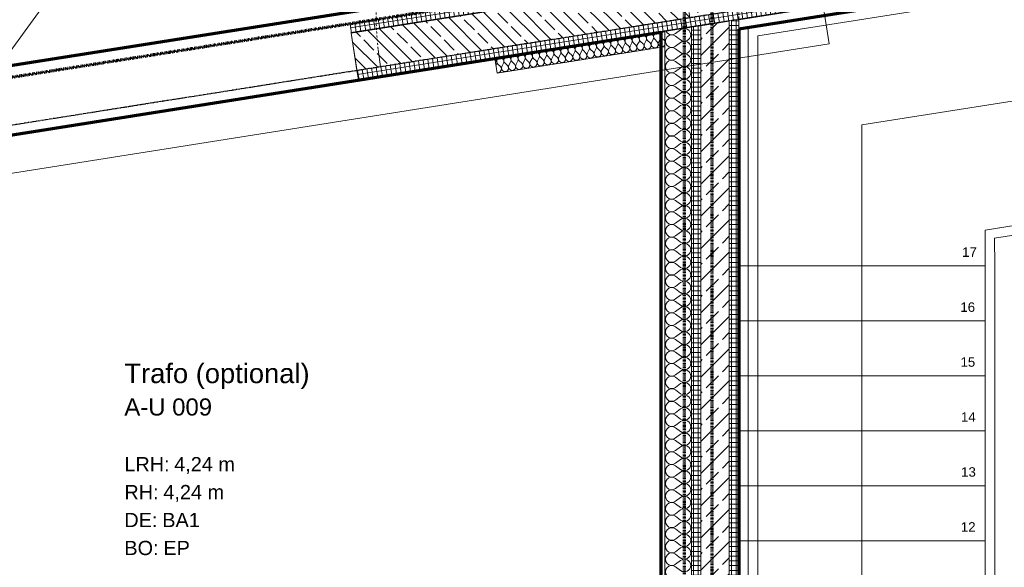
# Model space of a CAD drawing. Header units: millimetres. Extents: x 1523 to 74423, y -42059 to 10268.
# Tile 35 of 77: x 31295 to 36489, y -21609 to -18720. Entities that reach past the tile are written whole.
import ezdxf

# ---------------------------------------------------------------- set-up
doc = ezdxf.new("R2010")
doc.units = ezdxf.units.MM
for name, pattern in [('_Projekt 07 -  _  -  _  -  _  -', [7.5, 3.5, -2, 0, -2]), ('CAx_nichtHalbton', [20001.0584, 10000, -0.5292, 10000, -0.5292]), ('IMPORT-STRICHPUNKT _7_', [20, 10, -5, 0, -5]), ('IMPORT-VERDECKT _8_', [7.5, 5, -2.5]), ('Rasterlinie', [22.225, 12.7, -3.175, 3.175, -3.175])]:
    doc.linetypes.add(name, pattern=pattern)
for name, color, linetype, lineweight, true_color in [('10 VSI--Wärmeschutz _veritkal_', 7, 'Continuous', 13, 0x656565), ('20 A--Bodenplatte', 7, 'Continuous', 13, 0x656565), ('20 A--Träger _ Deckenkonstruktion', 7, 'IMPORT-VERDECKT _8_', 13, 0x656565), ('30 A--Träger _ Dachkonstruktion', 7, 'IMPORT-VERDECKT _8_', 13, 0x656565), ('40 A--Umwehrung', 7, 'Continuous', 13, 0x656565), ('90 A--Achsraster _1_50_', 7, 'IMPORT-STRICHPUNKT _7_', 13, 0x656565), ('Neubau_10 A--Wand außen _tragend_', 7, 'Continuous', 13, 0x656565), ('Neubau_10 A--Wand innen _tragend_', 7, 'Continuous', 13, 0x656565), ('Neubau_10 VSI--Wärmeschutz _veritkal_', 7, 'Continuous', 13, 0x656565), ('Neubau_20 A--Gründungsbelag', 7, 'Continuous', 13, 0x656565), ('Neubau_40 A--Treppe', 7, 'Continuous', 13, 0x656565), ('Neubau_40 A--Umwehrung', 7, 'Continuous', 13, 0x656565), ('Neubau_80 A--Raum', 7, 'Continuous', 13, 0x656565), ('Xref_706_5_--_ÜP_-1_000_16_Übersichtsplan UG_IFC 2025_01_13_dwg', 7, 'Continuous', 13, 0x767676), ('XX', 7, 'Continuous', 18, 0x804040)]:
    doc.layers.add(name, color=color, linetype=linetype, lineweight=lineweight, true_color=true_color)
doc.layers.add('S-GRID-____-OTLN', color=7, linetype='Continuous', lineweight=9)
doc.styles.add('Arial', font='arial.ttf', dxfattribs={"height": 75})
doc.styles.add('Arial_5', font='arial.ttf', dxfattribs={"height": 50})
doc.styles.add('Arial_B', font='txt', dxfattribs={"height": 103.174603})
doc.styles.add('Arial_B_1', font='txt', dxfattribs={"height": 90.277778})
pattern_1 = [(356.336, (0, 0), (1.597632, 24.948899), []), (86.336, (0, 0), (-24.948899, 1.597632), [])]
pattern_2 = [(275.336, (0, 0), (24.8916616, 2.324905), []), (5.336, (0, 0), (-2.324905, 24.8916616), [])]

# ---------------------------------------------------------------- blocks, each defined once
blk = doc.blocks.new('Xref_706_5_--_ÜP_-1_000_11_Übersichtsplan UG_IFC 2024_09_30_dwg__X11-41959574-SuD_-1UG gesamt Plot  - Blatt 1')
at = {"layer": 'Neubau_10 VSI--Wärmeschutz _veritkal_', "color": 9, "true_color": 0xcbcbcb, "flags": 128}
blk.add_lwpolyline([(8422.5, -95118.1), (8420, -95110.7), (8417.4, -95108.5)], dxfattribs=at)
blk = doc.blocks.new('Xref_706_5_--_ÜP_-1_000_11_Übersichtsplan UG_IFC 2024_09_30_dwg__X12-41959575-SuD_-1UG gesamt Plot  - Blatt 1')
at = {"layer": 'Neubau_10 VSI--Wärmeschutz _veritkal_', "color": 9, "true_color": 0xcbcbcb}
blk.add_line((8417.4, -95108.5), (8416, -95107.3), dxfattribs=at)
at = {"layer": 'Neubau_10 VSI--Wärmeschutz _veritkal_', "color": 9, "true_color": 0xcbcbcb, "flags": 128}
for points in [[(8395.9, -95105.1), (8392.2, -95106.7), (8377.5, -95118.9), (8373, -95121.6), (8368, -95123), (8362.7, -95123), (8357.6, -95121.6), (8353.2, -95118.8), (8349.6, -95114.9), (8347.3, -95110.2), (8346.3, -95105), (8346.9, -95099.7), (8346.8, -95099.8)], [(8422.5, -95118.1), (8423.3, -95120.5), (8421, -95130.7), (8413.6, -95138), (8403.5, -95140.4), (8393.6, -95137.2), (8377.8, -95126.5), (8373.1, -95124.1), (8368, -95123.2), (8362.7, -95123.7), (8357.8, -95125.6), (8353.6, -95128.8), (8350.5, -95133), (8348.6, -95137.9), (8348.1, -95143.1), (8349.1, -95148.3), (8351.4, -95153), (8355, -95156.9), (8359.4, -95159.6), (8364.5, -95161.1), (8369.7, -95161.1), (8374.8, -95159.7), (8379.3, -95156.9)], [(8381, -95195), (8376.6, -95197.7), (8371.5, -95199.1), (8366.2, -95199.1), (8361.2, -95197.7), (8356.7, -95194.9), (8353.2, -95191), (8350.9, -95186.3), (8349.9, -95181.2), (8350.4, -95175.9), (8352.3, -95171), (8355.4, -95166.8), (8359.6, -95163.6), (8364.5, -95161.7), (8369.7, -95161.2), (8374.9, -95162.2), (8379.6, -95164.5), (8395.4, -95175.2), (8405.3, -95178.5), (8415.4, -95176.1), (8422.7, -95168.7), (8425.1, -95158.6), (8421.8, -95148.7), (8413.8, -95142.1), (8403.5, -95140.6), (8394, -95144.8), (8379.3, -95156.9)], [(8382.8, -95233), (8378.3, -95235.8), (8373.3, -95237.2), (8368, -95237.2), (8363, -95235.7), (8358.5, -95233), (8355, -95229.1), (8352.6, -95224.4), (8351.7, -95219.2), (8352.1, -95214), (8354, -95209.1), (8357.2, -95204.9), (8361.4, -95201.7), (8366.3, -95199.8), (8371.5, -95199.3), (8376.7, -95200.2), (8381.4, -95202.6), (8397.1, -95213.3), (8407, -95216.6), (8417.2, -95214.1), (8424.5, -95206.8), (8426.9, -95196.6), (8423.6, -95186.8), (8415.6, -95180.1), (8405.3, -95178.7), (8395.7, -95182.8), (8381, -95195)], [(8384.6, -95271.1), (8380.1, -95273.8), (8375.1, -95275.2), (8369.8, -95275.2), (8364.7, -95273.8), (8360.3, -95271), (8356.7, -95267.1), (8354.4, -95262.4), (8353.4, -95257.3), (8353.9, -95252), (8355.8, -95247.1), (8359, -95242.9), (8363.2, -95239.8), (8368.1, -95237.8), (8373.3, -95237.3), (8378.5, -95238.3), (8383.2, -95240.6), (8398.9, -95251.3), (8408.8, -95254.6), (8418.9, -95252.2), (8426.3, -95244.8), (8428.7, -95234.7), (8425.3, -95224.8), (8417.3, -95218.2), (8407, -95216.7), (8397.5, -95220.9), (8382.8, -95233)], [(8386.4, -95309.1), (8381.9, -95311.9), (8376.8, -95313.3), (8371.6, -95313.3), (8366.5, -95311.8), (8362.1, -95309.1), (8358.5, -95305.2), (8356.2, -95300.5), (8355.2, -95295.3), (8355.7, -95290.1), (8357.6, -95285.2), (8360.7, -95281), (8364.9, -95277.8), (8369.8, -95275.9), (8375.1, -95275.4), (8380.2, -95276.4), (8384.9, -95278.7), (8400.7, -95289.4), (8410.6, -95292.7), (8420.7, -95290.3), (8428.1, -95282.9), (8430.4, -95272.7), (8427.1, -95262.9), (8419.1, -95256.2), (8408.8, -95254.8), (8399.3, -95258.9), (8384.6, -95271.1)], [(8388.1, -95347.2), (8383.7, -95349.9), (8378.6, -95351.4), (8373.3, -95351.3), (8368.3, -95349.9), (8363.8, -95347.1), (8360.3, -95343.2), (8357.9, -95338.5), (8357, -95333.4), (8357.5, -95328.1), (8359.4, -95323.2), (8362.5, -95319), (8366.7, -95315.9), (8371.6, -95314), (8376.8, -95313.5), (8382, -95314.4), (8386.7, -95316.7), (8402.5, -95327.4), (8412.3, -95330.7), (8422.5, -95328.3), (8429.8, -95320.9), (8432.2, -95310.8), (8428.9, -95300.9), (8420.9, -95294.3), (8410.6, -95292.8), (8401, -95297), (8386.4, -95309.1)], [(8389.9, -95385.2), (8385.4, -95388), (8380.4, -95389.4), (8375.1, -95389.4), (8370.1, -95388), (8365.6, -95385.2), (8362.1, -95381.3), (8359.7, -95376.6), (8358.8, -95371.4), (8359.2, -95366.2), (8361.1, -95361.3), (8364.3, -95357.1), (8368.5, -95353.9), (8373.4, -95352), (8378.6, -95351.5), (8383.8, -95352.5), (8388.5, -95354.8), (8404.2, -95365.5), (8414.1, -95368.8), (8424.2, -95366.4), (8431.6, -95359), (8434, -95348.9), (8430.7, -95339), (8422.7, -95332.3), (8412.4, -95330.9), (8402.8, -95335), (8388.1, -95347.2)], [(8391.7, -95423.3), (8387.2, -95426), (8382.1, -95427.5), (8376.9, -95427.5), (8371.8, -95426), (8367.4, -95423.2), (8363.8, -95419.3), (8361.5, -95414.6), (8360.5, -95409.5), (8361, -95404.2), (8362.9, -95399.3), (8366.1, -95395.1), (8370.2, -95392), (8375.1, -95390.1), (8380.4, -95389.6), (8385.5, -95390.5), (8390.3, -95392.8), (8406, -95403.5), (8415.9, -95406.8), (8426, -95404.4), (8433.4, -95397), (8435.7, -95386.9), (8432.4, -95377), (8424.4, -95370.4), (8414.1, -95368.9), (8404.6, -95373.1), (8389.9, -95385.2)], [(8393.5, -95461.3), (8389, -95464.1), (8383.9, -95465.5), (8378.7, -95465.5), (8373.6, -95464.1), (8369.1, -95461.3), (8365.6, -95457.4), (8363.3, -95452.7), (8362.3, -95447.5), (8362.8, -95442.3), (8364.7, -95437.4), (8367.8, -95433.2), (8372, -95430), (8376.9, -95428.1), (8382.2, -95427.6), (8387.3, -95428.6), (8392, -95430.9), (8407.8, -95441.6), (8417.7, -95444.9), (8427.8, -95442.5), (8435.1, -95435.1), (8437.5, -95425), (8434.2, -95415.1), (8426.2, -95408.4), (8415.9, -95407), (8406.4, -95411.2), (8391.7, -95423.3)], [(8395.2, -95499.4), (8390.7, -95502.1), (8385.7, -95503.6), (8380.4, -95503.6), (8375.4, -95502.1), (8370.9, -95499.3), (8367.4, -95495.5), (8365, -95490.8), (8364.1, -95485.6), (8364.6, -95480.4), (8366.4, -95475.5), (8369.6, -95471.3), (8373.8, -95468.1), (8378.7, -95466.2), (8383.9, -95465.7), (8389.1, -95466.6), (8393.8, -95468.9), (8409.6, -95479.7), (8419.4, -95482.9), (8429.6, -95480.5), (8436.9, -95473.1), (8439.3, -95463), (8436, -95453.1), (8428, -95446.5), (8417.7, -95445), (8408.1, -95449.2), (8393.5, -95461.3)], [(8397, -95537.4), (8392.5, -95540.2), (8387.5, -95541.6), (8382.2, -95541.6), (8377.2, -95540.2), (8372.7, -95537.4), (8369.2, -95533.5), (8366.8, -95528.8), (8365.8, -95523.6), (8366.3, -95518.4), (8368.2, -95513.5), (8371.4, -95509.3), (8375.6, -95506.1), (8380.5, -95504.2), (8385.7, -95503.7), (8390.9, -95504.7), (8395.6, -95507), (8411.3, -95517.7), (8421.2, -95521), (8431.3, -95518.6), (8438.7, -95511.2), (8441.1, -95501.1), (8437.8, -95491.2), (8429.8, -95484.5), (8419.4, -95483.1), (8409.9, -95487.3), (8395.2, -95499.4)], [(8398.8, -95575.5), (8394.3, -95578.3), (8389.2, -95579.7), (8384, -95579.7), (8378.9, -95578.2), (8374.5, -95575.5), (8370.9, -95571.6), (8368.6, -95566.9), (8367.6, -95561.7), (8368.1, -95556.5), (8370, -95551.6), (8373.2, -95547.4), (8377.3, -95544.2), (8382.2, -95542.3), (8387.5, -95541.8), (8392.6, -95542.7), (8397.4, -95545.1), (8413.1, -95555.8), (8423, -95559), (8433.1, -95556.6), (8440.5, -95549.3), (8442.8, -95539.1), (8439.5, -95529.3), (8431.5, -95522.6), (8421.2, -95521.1), (8411.7, -95525.3), (8397, -95537.4)], [(8400.5, -95613.6), (8396.1, -95616.3), (8391, -95617.7), (8385.8, -95617.7), (8380.7, -95616.3), (8376.2, -95613.5), (8372.7, -95609.6), (8370.4, -95604.9), (8369.4, -95599.7), (8369.9, -95594.5), (8371.8, -95589.6), (8374.9, -95585.4), (8379.1, -95582.2), (8384, -95580.3), (8389.2, -95579.8), (8394.4, -95580.8), (8399.1, -95583.1), (8414.9, -95593.8), (8424.8, -95597.1), (8434.9, -95594.7), (8442.2, -95587.3), (8444.6, -95577.2), (8441.3, -95567.3), (8433.3, -95560.6), (8423, -95559.2), (8413.5, -95563.4), (8398.8, -95575.5)], [(8402.3, -95651.6), (8397.8, -95654.4), (8392.8, -95655.8), (8387.5, -95655.8), (8382.5, -95654.3), (8378, -95651.6), (8374.5, -95647.7), (8372.1, -95643), (8371.2, -95637.8), (8371.6, -95632.6), (8373.5, -95627.7), (8376.7, -95623.5), (8380.9, -95620.3), (8385.8, -95618.4), (8391, -95617.9), (8396.2, -95618.8), (8400.9, -95621.2), (8416.7, -95631.9), (8426.5, -95635.1), (8436.7, -95632.7), (8444, -95625.4), (8446.4, -95615.2), (8443.1, -95605.4), (8435.1, -95598.7), (8424.8, -95597.2), (8415.2, -95601.4), (8400.5, -95613.6)], [(8404.1, -95689.7), (8399.6, -95692.4), (8394.6, -95693.8), (8389.3, -95693.8), (8384.2, -95692.4), (8379.8, -95689.6), (8376.2, -95685.7), (8373.9, -95681), (8372.9, -95675.9), (8373.4, -95670.6), (8375.3, -95665.7), (8378.5, -95661.5), (8382.7, -95658.3), (8387.6, -95656.4), (8392.8, -95655.9), (8398, -95656.9), (8402.7, -95659.2), (8418.4, -95669.9), (8428.3, -95673.2), (8438.4, -95670.8), (8445.8, -95663.4), (8448.2, -95653.3), (8444.9, -95643.4), (8436.8, -95636.8), (8426.5, -95635.3), (8417, -95639.5), (8402.3, -95651.6)], [(8405.9, -95727.7), (8401.4, -95730.5), (8396.3, -95731.9), (8391.1, -95731.9), (8386, -95730.4), (8381.6, -95727.7), (8378, -95723.8), (8375.7, -95719.1), (8374.7, -95713.9), (8375.2, -95708.7), (8377.1, -95703.8), (8380.2, -95699.6), (8384.4, -95696.4), (8389.3, -95694.5), (8394.6, -95694), (8399.7, -95694.9), (8404.4, -95697.3), (8420.2, -95708), (8430.1, -95711.3), (8440.2, -95708.8), (8447.6, -95701.5), (8449.9, -95691.3), (8446.6, -95681.5), (8438.6, -95674.8), (8428.3, -95673.4), (8418.8, -95677.5), (8404.1, -95689.7)], [(8407.6, -95765.8), (8403.2, -95768.5), (8398.1, -95769.9), (8392.8, -95769.9), (8387.8, -95768.5), (8383.3, -95765.7), (8379.8, -95761.8), (8377.5, -95757.1), (8376.5, -95752), (8377, -95746.7), (8378.9, -95741.8), (8382, -95737.6), (8386.2, -95734.5), (8391.1, -95732.5), (8396.3, -95732), (8401.5, -95733), (8406.2, -95735.3), (8422, -95746), (8431.9, -95749.3), (8442, -95746.9), (8449.3, -95739.5), (8451.7, -95729.4), (8448.4, -95719.5), (8440.4, -95712.9), (8430.1, -95711.4), (8420.6, -95715.6), (8405.9, -95727.7)], [(8409.4, -95803.8), (8404.9, -95806.6), (8399.9, -95808), (8394.6, -95808), (8389.6, -95806.5), (8385.1, -95803.8), (8381.6, -95799.9), (8379.2, -95795.2), (8378.3, -95790), (8378.7, -95784.8), (8380.6, -95779.9), (8383.8, -95775.7), (8388, -95772.5), (8392.9, -95770.6), (8398.1, -95770.1), (8403.3, -95771.1), (8408, -95773.4), (8423.7, -95784.1), (8433.6, -95787.4), (8443.8, -95785), (8451.1, -95777.6), (8453.5, -95767.4), (8450.2, -95757.6), (8442.2, -95750.9), (8431.9, -95749.5), (8422.3, -95753.6), (8407.6, -95765.8)], [(8411.2, -95841.9), (8406.7, -95844.6), (8401.7, -95846.1), (8396.4, -95846), (8391.3, -95844.6), (8386.9, -95841.8), (8383.3, -95837.9), (8381, -95833.2), (8380, -95828.1), (8380.5, -95822.8), (8382.4, -95817.9), (8385.6, -95813.7), (8389.8, -95810.6), (8394.7, -95808.7), (8399.9, -95808.2), (8405.1, -95809.1), (8409.8, -95811.4), (8425.5, -95822.1), (8435.4, -95825.4), (8445.5, -95823), (8452.9, -95815.6), (8455.3, -95805.5), (8451.9, -95795.6), (8443.9, -95789), (8433.6, -95787.5), (8424.1, -95791.7), (8409.4, -95803.8)], [(8413, -95879.9), (8408.5, -95882.7), (8403.4, -95884.1), (8398.2, -95884.1), (8393.1, -95882.7), (8388.7, -95879.9), (8385.1, -95876), (8382.8, -95871.3), (8381.8, -95866.1), (8382.3, -95860.9), (8384.2, -95856), (8387.3, -95851.8), (8391.5, -95848.6), (8396.4, -95846.7), (8401.7, -95846.2), (8406.8, -95847.2), (8411.5, -95849.5), (8427.3, -95860.2), (8437.2, -95863.5), (8447.3, -95861.1), (8454.7, -95853.7), (8457, -95843.6), (8453.7, -95833.7), (8445.7, -95827), (8435.4, -95825.6), (8425.9, -95829.7), (8411.2, -95841.9)], [(8414.7, -95918), (8410.3, -95920.7), (8405.2, -95922.2), (8399.9, -95922.2), (8394.9, -95920.7), (8390.4, -95917.9), (8386.9, -95914.1), (8384.5, -95909.3), (8383.6, -95904.2), (8384.1, -95898.9), (8386, -95894), (8389.1, -95889.8), (8393.3, -95886.7), (8398.2, -95884.8), (8403.4, -95884.3), (8408.6, -95885.2), (8413.3, -95887.5), (8429.1, -95898.2), (8438.9, -95901.5), (8449.1, -95899.1), (8456.4, -95891.7), (8458.8, -95881.6), (8455.5, -95871.7), (8447.5, -95865.1), (8437.2, -95863.6), (8427.6, -95867.8), (8413, -95879.9)], [(8416.5, -95956), (8412, -95958.8), (8407, -95960.2), (8401.7, -95960.2), (8396.7, -95958.8), (8392.2, -95956), (8388.7, -95952.1), (8386.3, -95947.4), (8385.4, -95942.2), (8385.8, -95937), (8387.7, -95932.1), (8390.9, -95927.9), (8395.1, -95924.7), (8400, -95922.8), (8405.2, -95922.3), (8410.4, -95923.3), (8415.1, -95925.6), (8430.8, -95936.3), (8440.7, -95939.6), (8450.8, -95937.2), (8458.2, -95929.8), (8460.6, -95919.7), (8457.3, -95909.8), (8449.3, -95903.1), (8439, -95901.7), (8429.4, -95905.9), (8414.7, -95918)], [(8462.4, -96003.1), (8464.1, -95995.8), (8460.8, -95985.9), (8452.8, -95979.2), (8442.5, -95977.8), (8433, -95982), (8418.3, -95994.1), (8413.8, -95996.8), (8408.7, -95998.3), (8403.5, -95998.3), (8398.4, -95996.8), (8394, -95994), (8390.4, -95990.2), (8388.1, -95985.5), (8387.1, -95980.3), (8387.6, -95975.1), (8389.5, -95970.2), (8392.7, -95966), (8396.9, -95962.8), (8401.7, -95960.9), (8407, -95960.4), (8412.1, -95961.3), (8416.9, -95963.6), (8432.6, -95974.4), (8442.5, -95977.6), (8452.6, -95975.2), (8460, -95967.9), (8462.3, -95957.7), (8459, -95947.8), (8451, -95941.2), (8440.7, -95939.7), (8431.2, -95943.9), (8416.5, -95956)], [(8423.3, -96004.9), (8418.6, -96001.7), (8413.9, -95999.4), (8408.8, -95998.4), (8403.5, -95998.9), (8398.6, -96000.8), (8394.4, -96004), (8392.7, -96006.3)]]:
    blk.add_lwpolyline(points, dxfattribs=at)
blk = doc.blocks.new('Xref_706_5_--_ÜP_-1_000_11_Übersichtsplan UG_IFC 2024_09_30_dwg_Leere Fensteröffnung 27-41959659-SuD_-1UG gesamt Plot  - Blatt 1')
at = {"layer": 'Neubau_10 A--Wand außen _tragend_', "color": 9, "true_color": 0xcbcbcb}
blk.add_line((-1000, 0), (1000, 0), dxfattribs=at)
at = {"layer": 'Neubau_10 A--Wand außen _tragend_', "color": 9, "true_color": 0xcbcbcb, "flags": 128}
blk.add_lwpolyline([(1000, 50), (1000, 250), (1000, 300), (-1000, 300), (-1000, 250), (-1000, 50)], dxfattribs=at)
blk = doc.blocks.new('Xref_706_5_--_ÜP_-1_000_11_Übersichtsplan UG_IFC 2024_09_30_dwg__X400-41959973-SuD_-1UG gesamt Plot  - Blatt 1')
at = {"layer": '10 VSI--Wärmeschutz _veritkal_', "color": 9, "true_color": 0xcbcbcb, "flags": 128}
for points in [[(8339.6, -95000.3), (8340.4, -94998), (8340.9, -94988.8), (8339, -94979.8), (8338.6, -94979)], [(8348.3, -94978), (8346, -94980.6), (8342.1, -94988.9), (8340.6, -94998), (8341.7, -95007.2), (8345.3, -95015.6), (8362.2, -95044.4), (8366.8, -95059.9), (8363.5, -95075.8), (8353.1, -95088.3), (8343.8, -95092)], [(8412.1, -95098.5), (8404.2, -95101.7), (8388.1, -95099.9), (8374.7, -95090.7), (8367.3, -95076.2), (8367.5, -95060), (8375.4, -95045.8), (8381.1, -95039.8)]]:
    blk.add_lwpolyline(points, dxfattribs=at)
blk = doc.blocks.new('Xref_706_5_--_ÜP_-1_000_11_Übersichtsplan UG_IFC 2024_09_30_dwg__X401-41959974-SuD_-1UG gesamt Plot  - Blatt 1')
at = {"layer": '10 VSI--Wärmeschutz _veritkal_', "color": 9, "true_color": 0xcbcbcb}
for p, q in [((8381.1, -95039.8), (8398.3, -95021.5)), ((8428.5, -95051.7), (8411.5, -95023)), ((8441.7, -95053.2), (8464.5, -95028.9)), ((8494.7, -95059.1), (8477.8, -95030.4)), ((8508, -95060.5), (8530.8, -95036.2)), ((8561, -95066.4), (8544, -95037.7)), ((8574.2, -95067.9), (8597, -95043.6)), ((8627.2, -95073.8), (8610.3, -95045.1)), ((8640.5, -95075.2), (8663.3, -95050.9)), ((8693.5, -95081.1), (8676.6, -95052.4)), ((8706.7, -95082.6), (8729.6, -95058.3)), ((8759.8, -95088.5), (8742.8, -95059.8)), ((8773, -95089.9), (8795.8, -95065.6)), ((8826, -95095.8), (8809.1, -95067.1)), ((8839.3, -95097.3), (8862.1, -95073)), ((8892.3, -95103.2), (8875.3, -95074.5)), ((8905.5, -95104.6), (8928.3, -95080.3)), ((8958.5, -95110.5), (8941.6, -95081.8)), ((8971.8, -95112), (8994.6, -95087.7)), ((9024.8, -95117.9), (9007.9, -95089.2)), ((9038, -95119.4), (9060.9, -95095.1)), ((9091.1, -95125.2), (9074.1, -95096.5)), ((9104.3, -95126.7), (9127.1, -95102.4)), ((9157.3, -95132.6), (9140.4, -95103.9)), ((9170.6, -95134.1), (9193.4, -95109.8)), ((9223.6, -95139.9), (9206.6, -95111.2)), ((9236.8, -95141.4), (9259.6, -95117.1)), ((9289.8, -95147.3), (9272.9, -95118.6)), ((9303.1, -95148.8), (9325.9, -95124.5)), ((9356.1, -95154.6), (9339.2, -95125.9)), ((9369.3, -95156.1), (9392.2, -95131.8)), ((9422.4, -95162), (9405.4, -95133.3)), ((9435.6, -95163.5), (9458.4, -95139.2)), ((9488.6, -95169.3), (9471.7, -95140.6)), ((9501.9, -95170.8), (9524.7, -95146.5)), ((9554.9, -95176.7), (9537.9, -95148)), ((9568.1, -95178.2), (9590.9, -95153.9)), ((9621.1, -95184.1), (9604.2, -95155.3)), ((9634.4, -95185.5), (9657.2, -95161.2)), ((9687.4, -95191.4), (9670.5, -95162.7)), ((9700.6, -95192.9), (9723.5, -95168.6)), ((9753.7, -95198.8), (9736.7, -95170)), ((9766.9, -95200.2), (9789.7, -95175.9)), ((9819.9, -95206.1), (9803, -95177.4)), ((9833.2, -95207.6), (9856, -95183.3)), ((9886.2, -95213.5), (9869.2, -95184.8)), ((9899.4, -95214.9), (9922.2, -95190.6)), ((9952.4, -95220.8), (9935.5, -95192.1)), ((9965.7, -95222.3), (9988.5, -95198)), ((10018.7, -95228.2), (10001.8, -95199.5)), ((10031.9, -95229.6), (10054.8, -95205.3)), ((10085, -95235.5), (10068, -95206.8)), ((10098.2, -95237), (10121, -95212.7)), ((10151.2, -95242.9), (10134.3, -95214.2)), ((10164.5, -95244.3), (10187.3, -95220)), ((10217.5, -95250.2), (10200.5, -95221.5)), ((10230.7, -95251.7), (10253.5, -95227.4)), ((10283.7, -95257.6), (10266.8, -95228.9)), ((10297, -95259), (10319.8, -95234.8)), ((10350, -95264.9), (10333.1, -95236.2)), ((10363.2, -95266.4), (10386.1, -95242.1)), ((10416.3, -95272.3), (10399.3, -95243.6)), ((10429.5, -95273.8), (10452.3, -95249.5)), ((10482.5, -95279.6), (10465.6, -95250.9)), ((10495.8, -95281.1), (10518.6, -95256.8)), ((10548.8, -95287), (10531.8, -95258.3)), ((10562, -95288.5), (10584.8, -95264.2)), ((10615, -95294.3), (10598.1, -95265.6)), ((10628.3, -95295.8), (10651.1, -95271.5)), ((10681.3, -95301.7), (10664.4, -95273)), ((10694.5, -95303.2), (10717.4, -95278.9)), ((10747.6, -95309), (10730.6, -95280.3)), ((10760.8, -95310.5), (10783.6, -95286.2)), ((10813.8, -95316.4), (10796.9, -95287.7)), ((10827.1, -95317.9), (10849.9, -95293.6)), ((10880.1, -95323.8), (10863.1, -95295)), ((10893.3, -95325.2), (10916.1, -95300.9)), ((10946.3, -95331.1), (10929.4, -95302.4)), ((10959.6, -95332.6), (10982.4, -95308.3)), ((11012.6, -95338.5), (10995.7, -95309.7)), ((11025.8, -95339.9), (11048.7, -95315.6)), ((11078.9, -95345.8), (11061.9, -95317.1)), ((11092.1, -95347.3), (11114.9, -95323)), ((11145.1, -95353.2), (11128.2, -95324.5)), ((11158.4, -95354.6), (11181.2, -95330.3))]:
    blk.add_line(p, q, dxfattribs=at)
for centre, start, end in [((8374, -94998.7), 83.6681, 140.8623), ((8374, -94998.7), 316.7982, 83.6681), ((8440.2, -95006.1), 83.6681, 210.538), ((8440.2, -95006.1), 316.7982, 83.6681), ((8506.5, -95013.4), 83.6681, 210.538), ((8506.5, -95013.4), 316.7982, 83.6681), ((8572.7, -95020.8), 83.6681, 210.538), ((8572.7, -95020.8), 316.7982, 83.6681), ((8639, -95028.1), 83.6681, 210.538), ((8639, -95028.1), 316.7982, 83.6681), ((8705.3, -95035.5), 83.6681, 210.538), ((8705.3, -95035.5), 316.7982, 83.6681), ((8771.5, -95042.8), 83.6681, 210.538), ((8771.5, -95042.8), 316.7982, 83.6681), ((8837.8, -95050.2), 83.6681, 210.538), ((8837.8, -95050.2), 316.7982, 83.6681), ((8904, -95057.5), 83.6681, 210.538), ((8904, -95057.5), 316.7982, 83.6681), ((8970.3, -95064.9), 83.6681, 210.538), ((8970.3, -95064.9), 316.7982, 83.6681), ((9036.6, -95072.2), 83.6681, 210.538), ((9036.6, -95072.2), 316.7982, 83.6681), ((9102.8, -95079.6), 83.6681, 210.538), ((9102.8, -95079.6), 316.7982, 83.6681), ((8399.7, -95068.6), 292.7193, 30.538), ((8466, -95076), 136.7982, 30.538), ((8532.3, -95083.4), 136.7982, 30.538), ((8598.5, -95090.7), 136.7982, 30.538), ((8664.8, -95098.1), 136.7982, 30.538), ((8731, -95105.4), 136.7982, 30.538), ((8797.3, -95112.8), 136.7982, 30.538), ((8863.6, -95120.1), 136.7982, 30.538), ((9169.1, -95086.9), 83.6681, 210.538), ((9169.1, -95086.9), 316.7982, 83.6681), ((9235.3, -95094.3), 83.6681, 210.538), ((9235.3, -95094.3), 316.7982, 83.6681), ((9301.6, -95101.6), 83.6681, 210.538), ((9301.6, -95101.6), 316.7982, 83.6681), ((9367.9, -95109), 83.6681, 210.538), ((9367.9, -95109), 316.7982, 83.6681), ((9434.1, -95116.3), 83.6681, 210.538), ((9434.1, -95116.3), 316.7982, 83.6681), ((9500.4, -95123.7), 83.6681, 210.538), ((9500.4, -95123.7), 316.7982, 83.6681), ((9566.6, -95131.1), 83.6681, 210.538), ((9566.6, -95131.1), 316.7982, 83.6681), ((8929.8, -95127.5), 136.7982, 30.538), ((8996.1, -95134.8), 136.7982, 30.538), ((9062.3, -95142.2), 136.7982, 30.538), ((9128.6, -95149.5), 136.7982, 30.538), ((9194.9, -95156.9), 136.7982, 30.538), ((9261.1, -95164.2), 136.7982, 30.538), ((9327.4, -95171.6), 136.7982, 30.538), ((9632.9, -95138.4), 83.6681, 210.538), ((9632.9, -95138.4), 316.7982, 83.6681), ((9699.2, -95145.8), 83.6681, 210.538), ((9699.2, -95145.8), 316.7982, 83.6681), ((9765.4, -95153.1), 83.6681, 210.538), ((9765.4, -95153.1), 316.7982, 83.6681), ((9831.7, -95160.5), 83.6681, 210.538), ((9831.7, -95160.5), 316.7982, 83.6681), ((9897.9, -95167.8), 83.6681, 210.538), ((9897.9, -95167.8), 316.7982, 83.6681), ((9964.2, -95175.2), 83.6681, 210.538), ((9964.2, -95175.2), 316.7982, 83.6681), ((10030.5, -95182.5), 83.6681, 210.538), ((10030.5, -95182.5), 316.7982, 83.6681), ((9393.6, -95178.9), 136.7982, 30.538), ((9459.9, -95186.3), 136.7982, 30.538), ((9526.2, -95193.6), 136.7982, 30.538), ((9592.4, -95201), 136.7982, 30.538), ((9658.7, -95208.3), 136.7982, 30.538), ((9724.9, -95215.7), 136.7982, 30.538), ((9791.2, -95223), 136.7982, 30.538), ((10096.7, -95189.9), 83.6681, 210.538), ((10096.7, -95189.9), 316.7982, 83.6681), ((10163, -95197.2), 83.6681, 210.538), ((10163, -95197.2), 316.7982, 83.6681), ((10229.2, -95204.6), 83.6681, 210.538), ((10229.2, -95204.6), 316.7982, 83.6681), ((10295.5, -95211.9), 83.6681, 210.538), ((10295.5, -95211.9), 316.7982, 83.6681), ((10361.8, -95219.3), 83.6681, 210.538), ((10361.8, -95219.3), 316.7982, 83.6681), ((10428, -95226.6), 83.6681, 210.538), ((10428, -95226.6), 316.7982, 83.6681), ((10494.3, -95234), 83.6681, 210.538), ((10494.3, -95234), 316.7982, 83.6681), ((9857.5, -95230.4), 136.7982, 30.538), ((9923.7, -95237.8), 136.7982, 30.538), ((9990, -95245.1), 136.7982, 30.538), ((10056.2, -95252.5), 136.7982, 30.538), ((10122.5, -95259.8), 136.7982, 30.538), ((10188.8, -95267.2), 136.7982, 30.538), ((10255, -95274.5), 136.7982, 30.538), ((10560.5, -95241.3), 83.6681, 210.538), ((10560.5, -95241.3), 316.7982, 83.6681), ((10626.8, -95248.7), 83.6681, 210.538), ((10626.8, -95248.7), 316.7982, 83.6681), ((10693.1, -95256), 83.6681, 210.538), ((10693.1, -95256), 316.7982, 83.6681), ((10759.3, -95263.4), 83.6681, 210.538), ((10759.3, -95263.4), 316.7982, 83.6681), ((10825.6, -95270.8), 83.6681, 210.538), ((10825.6, -95270.8), 316.7982, 83.6681), ((10891.8, -95278.1), 83.6681, 210.538), ((10891.8, -95278.1), 316.7982, 83.6681), ((10958.1, -95285.5), 83.6681, 210.538), ((10958.1, -95285.5), 316.7982, 83.6681), ((10321.3, -95281.9), 136.7982, 30.538), ((10387.5, -95289.2), 136.7982, 30.538), ((10453.8, -95296.6), 136.7982, 30.538), ((10520.1, -95303.9), 136.7982, 30.538), ((10586.3, -95311.3), 136.7982, 30.538), ((10652.6, -95318.6), 136.7982, 30.538), ((10718.8, -95326), 136.7982, 30.538), ((11024.4, -95292.8), 83.6681, 210.538), ((11024.4, -95292.8), 316.7982, 83.6681), ((11090.6, -95300.2), 83.6681, 210.538), ((11090.6, -95300.2), 316.7982, 83.6681), ((11156.9, -95307.5), 83.6681, 210.538), ((11156.9, -95307.5), 316.7982, 83.6681), ((10785.1, -95333.3), 136.7982, 30.538), ((10851.4, -95340.7), 136.7982, 30.538), ((10917.6, -95348), 136.7982, 30.538), ((10983.9, -95355.4), 136.7982, 30.538), ((11050.1, -95362.7), 136.7982, 30.538), ((11116.4, -95370.1), 136.7982, 30.538), ((11182.7, -95377.4), 136.7982, 30.538)]:
    blk.add_arc(centre, 33.3, start, end, dxfattribs=at)
blk = doc.blocks.new('Xref_706_5_--_ÜP_-1_000_11_Übersichtsplan UG_IFC 2024_09_30_dwg_ARROWHEAD_5-V3-SuD_-1UG gesamt Plot  - Blatt 1')
at = {"layer": '90 A--Achsraster _1_50_', "color": 9, "linetype": 'Continuous', "true_color": 0xcbcbcb}
blk.add_line((0, 0), (-1000, 0), dxfattribs=at)
blk = doc.blocks.new('Xref_706_5_--_ÜP_-1_000_11_Übersichtsplan UG_IFC 2024_09_30_dwg_Standard-Rastermarker_7-41960560-SuD_-1UG gesamt Plot  - Blatt 1')
at = {"layer": '90 A--Achsraster _1_50_', "color": 9, "true_color": 0xcbcbcb}
blk.add_line((0, 0), (54355.4, 0), dxfattribs=at)
blk = doc.blocks.new('Xref_706_5_--_ÜP_-1_000_11_Übersichtsplan UG_IFC 2024_09_30_dwg_Standard-Rastermarker_26-41960580-SuD_-1UG gesamt Plot  - Blatt 1')
at = {"layer": '90 A--Achsraster _1_50_', "color": 9, "true_color": 0xcbcbcb}
blk.add_line((63325.6, 0), (76020, 0), dxfattribs=at)
blk = doc.blocks.new('Xref_706_5_--_ÜP_-1_000_16_Übersichtsplan UG_IFC 2025_01_13_dwg-35469238-SuD_-1UG gesamt Plot  - Blatt 1')
at = {"layer": '10 VSI--Wärmeschutz _veritkal_', "true_color": 0xcbcbcb}
h = blk.add_hatch(dxfattribs=at)
h.set_pattern_fill('FP_12', color=9, style=0, pattern_type=2)
h.set_pattern_definition([(86.336, (0, 0), (-86.42598, 5.53439), [0, -50]), (86.336, (-41.615, 27.72), (-86.42598, 5.53439), [0, -50])])
h.paths.add_polyline_path([(17305.8, -94898.8), (12842.9, -94613), (12844.3, -94628.1), (17304.8, -94913.8)])
at = {"layer": 'Neubau_10 A--Wand außen _tragend_', "true_color": 0xcbcbcb}
h = blk.add_hatch(dxfattribs=at)
h.set_pattern_fill('FP_4', color=9, style=0, pattern_type=2)
h.set_pattern_definition(pattern_2)
h.paths.add_polyline_path([(12744.5, -94419.5), (12446.1, -91224.8), (12396.3, -91229.4), (12694.7, -94424.1), (12744, -94419.5)])
h = blk.add_hatch(dxfattribs=at)
h.set_pattern_fill('FP_2', color=9, style=0, pattern_type=2)
h.set_pattern_definition([(221.336, (0, 0), (-99.07104, 112.6274), []), (221.336, (33.02, -37.54), (-99.07104, 112.6274), []), (221.336, (66.05, -75.08), (-99.07104, 112.6274), [75, -25])])
h.paths.add_polyline_path([(12864.5, -96241.5), (12694.7, -94424.1), (12495.6, -94442.7), (12665.3, -96260.1)])
h = blk.add_hatch(dxfattribs=at)
h.set_pattern_fill('FP_4', color=9, style=0, pattern_type=2)
h.set_pattern_definition(pattern_2)
h.paths.add_polyline_path([(12914.3, -96236.8), (12744, -94419.5), (12694.7, -94424.1), (12864.5, -96241.5)])
h = blk.add_hatch(dxfattribs=at)
h.set_pattern_fill('FP_4', color=9, style=0, pattern_type=2)
h.set_pattern_definition(pattern_2)
h.paths.add_polyline_path([(12665.3, -96260.1), (12495.6, -94442.7), (12445.8, -94447.4), (12615.6, -96264.7)])
at = {"layer": 'Neubau_10 A--Wand innen _tragend_', "true_color": 0xcbcbcb}
h = blk.add_hatch(dxfattribs=at)
h.set_pattern_fill('FP_6', color=9, style=0, pattern_type=2)
h.set_pattern_definition(pattern_1)
h.paths.add_polyline_path([(20795.5, -94762.8), (20797.5, -94731.5), (20758, -94729), (20509.1, -94752.2), (20505.4, -94712.8), (18077.2, -94557.3), (18010.8, -94603.2), (20794.3, -94781.4)])
h.paths.add_polyline_path([(18015.5, -94553.4), (12725.4, -94214.7), (12730.1, -94265.1), (17988.3, -94601.8), (17998.5, -94583.7)])
h = blk.add_hatch(dxfattribs=at)
h.set_pattern_fill('FP_5', color=9, style=0, pattern_type=2)
h.set_pattern_definition([(131.336, (0, 0), (90.10192, 79.25683), []), (131.336, (-45.05, -39.63), (90.10192, 79.25683), [90, -30])])
h.paths.add_polyline_path([(20787.4, -94889.5), (20794.3, -94781.4), (18010.8, -94603.2), (17972.7, -94629.5), (17988.3, -94601.8), (12730.1, -94265.1), (12744.7, -94416.3), (20784.8, -94931.1)])
h = blk.add_hatch(dxfattribs=at)
h.set_pattern_fill('FP_6', color=9, style=0, pattern_type=2)
h.set_pattern_definition(pattern_1)
h.paths.add_polyline_path([(20784.8, -94931.1), (12744.2, -94416.3), (12748.9, -94466.7), (20781.6, -94981), (20782, -94974.2)])
at = {"layer": '10 VSI--Wärmeschutz _veritkal_', "color": 9, "true_color": 0xcbcbcb}
blk.add_line((17314.7, -94759.1), (12748.9, -94466.7), dxfattribs=at)
at = {"layer": '10 VSI--Wärmeschutz _veritkal_', "color": 9, "true_color": 0xcbcbcb, "flags": 128}
blk.add_lwpolyline([(12835.1, -94612.5), (12842.9, -94613), (12835.1, -94612.5), (12762.1, -94607.8)], close=True, dxfattribs=at)
blk.add_lwpolyline([(12844.3, -94628.1), (17304.8, -94913.8), (17305.8, -94898.8), (12842.9, -94613)], dxfattribs=at)
at = {"layer": '20 A--Bodenplatte', "color": 9, "true_color": 0xcbcbcb, "flags": 128}
blk.add_lwpolyline([(12853.5, -102038.3), (12904.7, -102585.9), (13701.2, -102511.5), (12882.6, -93747.2), (12086, -93821.6), (12137.2, -94369.2), (12435.9, -94341.3), (13152.2, -102010.4)], close=True, dxfattribs=at)
at = {"layer": '20 A--Träger _ Deckenkonstruktion', "color": 9, "true_color": 0xcbcbcb, "flags": 128}
blk.add_lwpolyline([(12725.4, -94214.7), (12446.1, -91224.8), (12147.4, -91252.7), (12450.2, -94494.6), (12748.9, -94466.7)], dxfattribs=at)
at = {"layer": '30 A--Träger _ Dachkonstruktion', "color": 9, "true_color": 0xcbcbcb}
for p, q in [((18015.5, -94553.4), (12725.4, -94214.7)), ((30481.4, -95602.1), (12748.9, -94466.7))]:
    blk.add_line(p, q, dxfattribs=at)
at = {"layer": '40 A--Umwehrung', "color": 9, "true_color": 0xcbcbcb, "flags": 128}
blk.add_lwpolyline([(18314.7, -92243.8), (14085.8, -92628.3), (13883.9, -92647.2), (13916.5, -92988.3), (14105.2, -93000.3), (17168.5, -93196.5), (17142.9, -93144.7), (14108.4, -92950.4), (13962.2, -92941.1), (13938.5, -92692.3), (14090.4, -92678.1), (18319.3, -92293.6)], close=True, dxfattribs=at)
at = {"layer": '90 A--Achsraster _1_50_', "color": 161, "true_color": 0xaaaaff}
for p, q in [((5387, -93744.8), (18015.5, -94553.4)), ((14301.4, -111625.3), (12836.1, -95937.3))]:
    blk.add_line(p, q, dxfattribs=at)
blk.add_arc((12674.9, -94211.4), 1913.4, 234.2307, 272.5875, dxfattribs=at)
at = {"layer": 'Neubau_10 A--Wand außen _tragend_', "color": 9, "true_color": 0xcbcbcb}
blk.add_line((12744.2, -94416.3), (12730.1, -94265.1), dxfattribs=at)
at = {"layer": 'Neubau_10 A--Wand außen _tragend_', "color": 9, "true_color": 0xcbcbcb, "flags": 128}
for points in [[(10389.7, -72434.6), (12147.4, -91252.7), (12445.8, -94447.4), (12615.6, -96264.7)], [(11395.2, -79973.7), (10688.4, -72406.7), (10439.5, -72429.9), (12197.2, -91248), (12495.6, -94442.7), (12665.3, -96260.1), (12914.3, -96236.8), (12744.5, -94419.5)], [(10638.6, -72411.3), (12396.3, -91229.4), (12694.7, -94424.1), (12864.5, -96241.5)]]:
    blk.add_lwpolyline(points, dxfattribs=at)
at = {"layer": 'Neubau_10 A--Wand innen _tragend_', "color": 9, "true_color": 0xcbcbcb}
for p, q in [((12725.4, -94214.7), (18015.5, -94553.4)), ((12748.9, -94466.7), (19660, -94909.2))]:
    blk.add_line(p, q, dxfattribs=at)
at = {"layer": 'Neubau_10 A--Wand innen _tragend_', "color": 9, "true_color": 0xcbcbcb, "flags": 128}
blk.add_lwpolyline([(22595.6, -95047.1), (20784.8, -94931.1), (12744.2, -94416.3), (12730.1, -94265.1), (17988.3, -94601.8)], dxfattribs=at)
at = {"layer": 'Neubau_10 VSI--Wärmeschutz _veritkal_', "color": 9, "true_color": 0xcbcbcb, "flags": 128}
blk.add_lwpolyline([(12842.9, -94613), (12844.3, -94628.1), (12926.2, -95504.7), (12846.6, -95512.1), (12748.9, -94466.7), (12846.6, -95512.1)], dxfattribs=at)
at = {"layer": 'Neubau_20 A--Gründungsbelag', "color": 9, "true_color": 0xcbcbcb}
blk.add_line((12725.4, -94214.7), (18015.5, -94553.4), dxfattribs=at)
at = {"layer": 'Neubau_20 A--Gründungsbelag', "color": 9, "true_color": 0xcbcbcb, "flags": 128}
for points in [[(18077.2, -94557.3), (20505.4, -94712.8), (20112.7, -90508.6), (19926.7, -88517.3), (16939.7, -88796.3), (16963, -89045.2), (16714.1, -89068.5), (16831.2, -90323), (17080.2, -90299.8), (17125.7, -90787.7), (17125.7, -90787.6), (17149, -91036.6), (12469.3, -91473.7), (12725.4, -94214.7)], [(12541.9, -95476.4), (12794.9, -98184.6), (12900.9, -99319.6), (10192.7, -99572.6), (10086.7, -98437.5), (9833.7, -95729.3), (11232.6, -96889.2), (11382, -96875.3), (12541.9, -95476.4), (12435.5, -94341.3), (9727.7, -94594.3), (9833.7, -95729.3)], [(19300.7, -95041.5), (17554.3, -94929.7), (17341.5, -98252.9), (17092.1, -98237), (17304.8, -94913.7), (12763.5, -94622.9), (13231, -99628.1), (16987.6, -99868.6), (16995.6, -99743.9), (17245.1, -99759.8), (17205.1, -100383.6), (16955.6, -100367.6), (16971.6, -100118.1), (13254.6, -99880.1), (13450.5, -101978.3)], [(12794.9, -98184.6), (11395.9, -97024.6), (11382, -96875.3), (11232.6, -96889.2), (11246.6, -97038.6), (11395.9, -97024.6), (11382, -96875.3)]]:
    blk.add_lwpolyline(points, dxfattribs=at)
at = {"layer": 'Neubau_40 A--Treppe', "color": 9, "true_color": 0xcbcbcb}
for p, q in [((14105.2, -93000.3), (14022.1, -94297.7)), ((14394.6, -93018.9), (14311.5, -94316.2)), ((14684, -93037.4), (14600.9, -94334.7)), ((14890.3, -94353.3), (14973.4, -93055.9)), ((15262.8, -93074.5), (15179.7, -94371.8)), ((15552.2, -93093), (15469.1, -94390.3))]:
    blk.add_line(p, q, dxfattribs=at)
at = {"layer": 'Neubau_40 A--Treppe', "color": 9, "true_color": 0xcbcbcb, "flags": 128}
for points in [[(17074.3, -93841.8), (13320.9, -93601.5), (13177, -92060.4), (14018.3, -91981.8), (18060.7, -91604.2), (17711.5, -90984), (17832.4, -92278.4), (16966.2, -92359.3)], [(16741.3, -93169.1), (13916.5, -92988.3), (13884.6, -92647.1), (14078.8, -92629), (13957.9, -91334.6), (12469.3, -91473.7), (12725.4, -94214.7), (17407.2, -94514.4), (16741.3, -93169.1)]]:
    blk.add_lwpolyline(points, dxfattribs=at)
at = {"layer": 'Neubau_40 A--Umwehrung', "color": 9, "true_color": 0xcbcbcb, "flags": 128}
blk.add_lwpolyline([(17442.4, -91059.4), (13678.3, -91415.6), (12523.8, -91519), (12771.2, -94167.5), (14025.3, -94247.8), (18945.2, -94562.8), (18948.4, -94512.9), (14028.5, -94197.9), (12817, -94120.3), (12578.2, -91564.3), (13682.9, -91465.4), (17447.1, -91109.2), (17720.8, -91083.6), (17716.2, -91033.8)], close=True, dxfattribs=at)
for name, p, rotation in [('Xref_706_5_--_ÜP_-1_000_11_Übersichtsplan UG_IFC 2024_09_30_dwg_Standard-Rastermarker_7-41960560-SuD_-1UG gesamt Plot  - Blatt 1', (14224.8, -110805.2), 95.33628353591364), ('Xref_706_5_--_ÜP_-1_000_11_Übersichtsplan UG_IFC 2024_09_30_dwg_Standard-Rastermarker_26-41960580-SuD_-1UG gesamt Plot  - Blatt 1', (81211.7, -98599.9), 176.3362835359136), ('Xref_706_5_--_ÜP_-1_000_11_Übersichtsplan UG_IFC 2024_09_30_dwg__X401-41959974-SuD_-1UG gesamt Plot  - Blatt 1', (0, 0), 2.668141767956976), ('Xref_706_5_--_ÜP_-1_000_11_Übersichtsplan UG_IFC 2024_09_30_dwg__X400-41959973-SuD_-1UG gesamt Plot  - Blatt 1', (0, 0), 2.668141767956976), ('Xref_706_5_--_ÜP_-1_000_11_Übersichtsplan UG_IFC 2024_09_30_dwg__X12-41959575-SuD_-1UG gesamt Plot  - Blatt 1', (0, 0), 2.668141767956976), ('Xref_706_5_--_ÜP_-1_000_11_Übersichtsplan UG_IFC 2024_09_30_dwg__X11-41959574-SuD_-1UG gesamt Plot  - Blatt 1', (0, 0), 2.668141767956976)]:
    blk.add_blockref(name, p, dxfattribs=dict(rotation=rotation))
at = {"xscale": 0.09178743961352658, "yscale": 0.09178743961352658, "zscale": 0.09178743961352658, "rotation": 3.961887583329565}
blk.add_blockref('Xref_706_5_--_ÜP_-1_000_11_Übersichtsplan UG_IFC 2024_09_30_dwg_ARROWHEAD_5-V3-SuD_-1UG gesamt Plot  - Blatt 1', (12852.8, -96116.5), dxfattribs=at)
at = {"extrusion": (0, 0, -1), "zscale": -1, "rotation": 84.6637164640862}
blk.add_blockref('Xref_706_5_--_ÜP_-1_000_11_Übersichtsplan UG_IFC 2024_09_30_dwg_Leere Fensteröffnung 27-41959659-SuD_-1UG gesamt Plot  - Blatt 1', (-12708.6, -97260.4), dxfattribs=at)
at = {"layer": 'Neubau_40 A--Treppe', "char_height": 50, "width": 93.047, "attachment_point": 1, "rotation": 86.3363, "line_spacing_factor": 0.941778, "style": 'Arial_5'}
for s, insert in [('17', (13999.5, -93115.4)), ('16', (14288.5, -93143.2)), ('15', (14577.7, -93161)), ('14', (14867.3, -93177.2)), ('13', (15156.8, -93194.8)), ('12', (15446.1, -93214.9))]:
    blk.add_mtext(s, dxfattribs=dict(at, insert=insert))
at = {"layer": 'Neubau_80 A--Raum', "attachment_point": 1, "rotation": 86.3363, "line_spacing_factor": 0.941778}
for s, insert, char_height, width, style in [('Trafo (optional)', (14329, -97564.9), 103.175, 1232.83, 'Arial_B'), ('4,24 m', (14838.1, -97334), 75, 382.894, 'Arial'), ('4,24 m', (14981.5, -97400.5), 75, 382.894, 'Arial'), ('A-U 009', (14512.4, -97576.6), 90.28, 543.112, 'Arial_B_1'), ('BA1', (15128.1, -97415.6), 75, 236.898, 'Arial'), ('EP', (15275.5, -97419.3), 75, 167.114, 'Arial'), ('LRH:', (14821.3, -97596.4), 75, 284.645, 'Arial'), ('RH:', (14968.3, -97605.8), 75, 214.861, 'Arial'), ('DE:', (15115.3, -97615.3), 75, 208.434, 'Arial'), ('BO:', (15262.4, -97624.7), 75, 215.779, 'Arial')]:
    blk.add_mtext(s, dxfattribs=dict(at, insert=insert, char_height=char_height, width=width, style=style))

msp = doc.modelspace()

# ---------------------------------------------------------------- linework, layer by layer
at = {"layer": 'S-GRID-____-OTLN', "linetype": 'Rasterlinie', "lineweight": 25}
msp.add_line((73593.534, -12570.439), (16852.967, -21557.262), dxfattribs=at)
at = {"layer": 'XX', "color": 7, "linetype": 'CAx_nichtHalbton', "lineweight": 70, "true_color": 0xffffff}
for p, q in [((34983.299, -18371.835), (29946.089, -19169.651)), ((37815.029, -18338.444), (35088.186, -18770.334)), ((29718.145, -19570.241), (34676.341, -18784.94)), ((34676.341, -18784.94), (34676.341, -23334.495)), ((35088.186, -18770.334), (35088.186, -24020.708))]:
    msp.add_line(p, q, dxfattribs=at)
at = {"layer": 'XX', "color": 5, "linetype": '_Projekt 07 -  _  -  _  -  _  -', "lineweight": 70, "true_color": 0x0000ff}
for p, q in [((34801.534, -18462.008), (27041.021, -19691.153)), ((34801.534, -28833.868), (34801.534, -18462.008))]:
    msp.add_line(p, q, dxfattribs=at)
at = {"layer": 'XX', "color": 6, "linetype": '_Projekt 07 -  _  -  _  -  _  -', "lineweight": 70, "true_color": 0xff00ff}
msp.add_line((34947.904, -28664.723), (34947.904, -18438.825), dxfattribs=at)

# ---------------------------------------------------------------- block references
at = {"layer": 'Xref_706_5_--_ÜP_-1_000_16_Übersichtsplan UG_IFC 2025_01_13_dwg', "color": 9, "true_color": 0xcbcbcb, "rotation": 273.663716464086}
msp.add_blockref('Xref_706_5_--_ÜP_-1_000_16_Übersichtsplan UG_IFC 2025_01_13_dwg-35469238-SuD_-1UG gesamt Plot  - Blatt 1', (128297.139, 0), dxfattribs=at)

doc.saveas('drawing.dxf')
